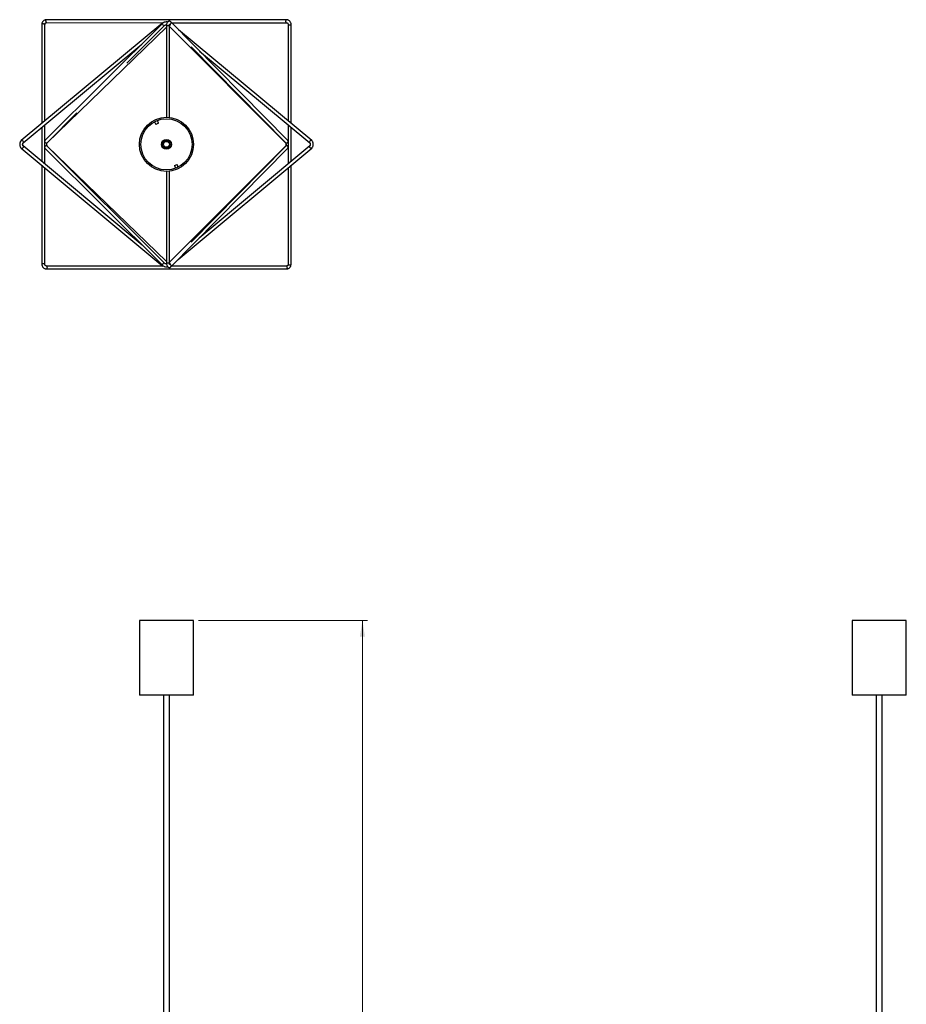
# Model space of a CAD drawing. Header units: millimetres. Extents: x 609 to 817, y 249 to 649.
# Tile 2 of 2: x 617 to 798, y 449 to 649. Entities that reach past the tile are written whole.
import ezdxf

# ---------------------------------------------------------------- set-up
doc = ezdxf.new("R2010")
doc.units = ezdxf.units.MM
doc.styles.add('SLDTEXTSTYLE0', font='TXT', dxfattribs={"width": 0.75})
doc.dimstyles.new('SLDDIMSTYLE0', dxfattribs={"dimtxt": 3.5, "dimasz": 3.302, "dimexe": 0, "dimexo": 0.0625, "dimgap": 0.875, "dimtad": 1, "dimdec": 0, "dimlfac": 5, "dimrnd": 1e-09, "dimzin": 12, "dimdsep": 46, "dimtxsty": 'SLDTEXTSTYLE0', "dimsah": 1, "dimcen": 0.09, "dimadec": 0, "dimazin": 3, "dimtfac": 1, "dimtdec": 0, "dimtofl": 0, "dimtmove": 0, "dimatfit": 3, "dimfxl": 0, "dimfrac": 2, "dimtolj": 1, "dimtzin": 12, "dimarcsym": 0})

# ---------------------------------------------------------------- blocks, each defined once
blk = doc.blocks.new('_D')
at = {"color": 7, "linetype": 'Continuous', "lineweight": 0}
for p, q in [((653.68, 526.97), (688.01, 526.97)), ((687.01, 267.04), (687.01, 526.97)), ((672.5, 267.04), (688.01, 267.04))]:
    blk.add_line(p, q, dxfattribs=at)
at = {"color": 7, "linetype": 'Continuous', "lineweight": 18}
for points in [[(687.01, 526.97), (686.5, 523.67), (687.52, 523.67)], [(687.01, 267.04), (687.52, 270.35), (686.5, 270.35)]]:
    blk.add_solid(points, dxfattribs=at)
at = {"color": 7, "linetype": 'Continuous', "lineweight": 18, "insert": (682.5, 399.8), "char_height": 3.5, "attachment_point": 1, "rotation": 90, "style": 'SLDTEXTSTYLE0'}
blk.add_mtext('1300', dxfattribs=at)

msp = doc.modelspace()

# ---------------------------------------------------------------- linework, layer by layer
at = {"color": 7, "linetype": 'Continuous', "lineweight": 25}
for p, q in [((646.4453, 648.4814), (617.6604, 624.5139)), ((622.7868, 648.4885), (646.5426, 648.4814)), ((671.5697, 649.074), (622.791, 649.0885)), ((647.3789, 648.5661), (647.3577, 648.5455)), ((671.8336, 624.4998), (648.0927, 648.6213)), ((648.2309, 648.4809), (671.5664, 648.474)), ((621.841, 648.135), (621.8463, 627.9993)), ((622.4461, 628.4988), (622.441, 648.1405)), ((646.4361, 648.3996), (622.4913, 624.5074)), ((622.9293, 624.0796), (647.1809, 647.5397)), ((639.1464, 640.2783), (646.8599, 647.9748)), ((647.1809, 647.8683), (647.1809, 629.2468)), ((647.7809, 629.214), (647.7809, 647.8683)), ((647.7809, 647.6957), (671.3934, 624.0829)), ((676.7013, 624.5139), (649.6559, 647.033)), ((618.0443, 624.0529), (642.1583, 644.1312)), ((652.2013, 643.5915), (671.406, 624.0789)), ((653.9133, 642.7074), (676.3174, 624.0529)), ((622.9151, 624.0826), (628.9687, 630.123)), ((645.5675, 628.065), (645.325, 628.6043)), ((621.8465, 627.2187), (621.8483, 620.2702)), ((622.4484, 619.7701), (622.4463, 627.7182)), ((644.7778, 628.3582), (645.0203, 627.8189)), ((645.5675, 628.065), (645.0203, 627.8189)), ((671.9086, 627.7238), (671.9089, 619.7665)), ((672.5089, 620.2665), (672.5087, 627.2242)), ((622.4913, 624.5074), (622.4472, 624.4533)), ((671.9088, 624.3999), (671.8336, 624.4998)), ((617.6601, 622.9794), (646.4129, 599.0181)), ((642.2658, 603.2552), (618.0442, 623.4404)), ((618.0506, 623.4347), (618.0442, 623.4404)), ((618.0502, 624.058), (618.0443, 624.0529)), ((622.4475, 623.0464), (622.4913, 622.9862)), ((622.4913, 622.9862), (646.4361, 599.0941)), ((646.8599, 599.5188), (622.9151, 623.411)), ((622.9208, 624.0718), (622.9293, 624.0796)), ((647.1809, 599.9541), (622.9315, 623.4119)), ((647.4971, 623.0437), (647.5911, 622.8348)), ((671.3934, 623.4107), (647.7809, 599.7979)), ((648.0926, 598.8753), (671.8336, 622.9938)), ((649.5317, 600.3372), (676.7016, 622.9794)), ((671.406, 623.4147), (652.176, 603.879)), ((676.3175, 623.4404), (653.8102, 604.6838)), ((671.8336, 622.9938), (671.9088, 623.087)), ((676.311, 624.0585), (676.3174, 624.0529)), ((676.3116, 623.4352), (676.3175, 623.4404)), ((621.8485, 619.489), (621.8537, 599.3611)), ((622.4537, 599.3582), (622.4486, 618.9889)), ((648.7942, 619.4286), (649.3414, 619.6747)), ((648.7942, 619.4286), (649.0368, 618.8893)), ((649.584, 619.1354), (649.3414, 619.6747)), ((647.1809, 618.2468), (647.1809, 599.6283)), ((647.7809, 599.6283), (647.7809, 618.2796)), ((646.547, 599.0181), (622.7952, 599.0198)), ((647.8495, 599.3073), (647.8493, 599.3074)), ((647.8678, 599.2866), (647.89, 599.2681)), ((671.574, 599.0163), (648.2331, 599.018)), ((622.7921, 598.4198), (671.5709, 598.4163)), ((641.6809, 526.9726), (641.6809, 511.7726)), ((649.437, 526.9726), (641.6809, 526.9726)), ((652.6809, 526.9726), (649.437, 526.9726)), ((652.6809, 511.7726), (652.6809, 526.9726)), ((786.5397, 526.9726), (786.5397, 511.7726)), ((787.0237, 526.9726), (786.5397, 526.9726)), ((797.5397, 526.9726), (787.0237, 526.9726)), ((797.5397, 511.7726), (797.5397, 526.9726)), ((649.437, 511.7726), (641.6809, 511.7726)), ((646.5809, 511.7726), (646.5809, 339.7216)), ((647.7809, 339.7216), (647.7809, 511.7726)), ((652.6809, 511.7726), (649.437, 511.7726)), ((787.0237, 511.7726), (786.5397, 511.7726)), ((797.5397, 511.7726), (787.0237, 511.7726)), ((791.4397, 511.7726), (791.4397, 339.7216)), ((792.6397, 339.7216), (792.6397, 511.7726))]:
    msp.add_line(p, q, dxfattribs=at)
at = {"color": 8, "linetype": 'Continuous', "lineweight": 25}
for p, q in [((647.7809, 647.8683), (647.1809, 647.8683)), ((622.922, 623.4205), (622.9315, 623.4119)), ((647.427, 623.1996), (647.4971, 623.0437)), ((647.7809, 599.6283), (647.1809, 599.6283))]:
    msp.add_line(p, q, dxfattribs=at)
at = {"color": 7, "linetype": 'Continuous', "lineweight": 25, "flags": 128}
for points in [[(647.3962, 648.5828), (647.3762, 648.5603), (647.3632, 648.5411)], [(671.9079, 648.1355), (671.9079, 647.7628), (671.9079, 647.4008), (671.9079, 647.0495), (671.9079, 646.709), (671.908, 645.7088), (671.908, 644.9057), (671.908, 644.1876), (671.908, 643.4437), (671.9081, 642.8207), (671.9081, 642.2796), (671.9082, 639.2927), (671.9084, 633.8419), (671.9086, 628.5046)], [(672.5086, 628.005), (672.5084, 634.4018), (672.5083, 636.2452), (672.5082, 638.0886), (672.5082, 639.8544), (672.5081, 640.4716), (672.5081, 641.0651), (672.5081, 641.7603), (672.5081, 642.6491), (672.508, 643.874), (672.508, 645.3409), (672.5079, 645.7649), (672.5079, 646.2055), (672.5079, 646.6625), (672.5079, 647.136), (672.5079, 647.626), (672.5079, 648.1325)]]:
    msp.add_lwpolyline(points, dxfattribs=at)
at = {"color": 8, "linetype": 'Continuous', "lineweight": 25, "flags": 128}
for points in [[(671.5666, 648.474), (671.5664, 648.474), (671.5239, 648.4968), (671.4881, 648.5618), (671.4645, 648.6592), (671.4567, 648.774), (671.4658, 648.8888), (671.4904, 648.9861), (671.5269, 649.0511), (671.5697, 649.074), (671.5698, 649.074)], [(646.6328, 647.922), (646.5293, 647.9686), (646.4438, 648.0485), (646.3894, 648.1496), (646.3744, 648.2563), (646.401, 648.3526), (646.4371, 648.4006)], [(647.9603, 648.1761), (648.0031, 648.2025), (648.0864, 648.2848)], [(671.9079, 648.1354), (671.9307, 648.0929), (671.9958, 648.0565), (672.0931, 648.0319), (672.2079, 648.0229), (672.3227, 648.0307), (672.42, 648.0544), (672.485, 648.0901), (672.5079, 648.1325)], [(617.6602, 624.5138), (617.6862, 624.5314), (617.772, 624.5518), (617.8699, 624.5314), (617.9653, 624.4732), (618.0434, 624.3861), (618.0924, 624.2834)], [(622.442, 624.4278), (622.4563, 624.4604), (622.4913, 624.5074)], [(676.7015, 624.5138), (676.6755, 624.5314), (676.5898, 624.5518), (676.4918, 624.5314), (676.3965, 624.4732), (676.3184, 624.3861), (676.2693, 624.2834)], [(617.6599, 622.9796), (617.6859, 622.962), (617.7717, 622.9415), (617.8697, 622.9619), (617.965, 623.0201), (618.0432, 623.1071), (618.0922, 623.2098)], [(622.4424, 623.0647), (622.4563, 623.0332), (622.4913, 622.9862)], [(676.7018, 622.9795), (676.6758, 622.962), (676.59, 622.9415), (676.492, 622.9619), (676.3967, 623.0201), (676.3186, 623.1071), (676.2695, 623.2098)], [(622.4537, 599.3584), (622.4311, 599.4006), (622.3662, 599.437), (622.269, 599.4617), (622.1542, 599.4708), (622.0394, 599.4629), (621.942, 599.4394), (621.8768, 599.4037), (621.8537, 599.3613), (621.8537, 599.3611)], [(622.795, 599.0198), (622.795, 599.0198), (622.8376, 598.9971), (622.8734, 598.9323), (622.8971, 598.835), (622.9051, 598.7203), (622.8961, 598.6054), (622.8715, 598.508), (622.835, 598.4428), (622.7923, 598.4198), (622.7919, 598.4198)], [(646.6329, 599.5717), (646.5293, 599.525), (646.4439, 599.4451), (646.3895, 599.344), (646.3744, 599.2373), (646.401, 599.141), (646.4372, 599.0929)], [(647.9601, 599.3207), (648.0031, 599.2942), (648.0863, 599.2118)], [(671.5741, 599.0163), (671.6164, 598.9937), (671.6522, 598.9288), (671.6759, 598.8316), (671.6839, 598.7168), (671.6749, 598.602), (671.6503, 598.5045), (671.6138, 598.4394), (671.5711, 598.4163), (671.5708, 598.4163)], [(671.9097, 599.3692), (671.9097, 599.3676), (671.9326, 599.3258), (671.9976, 599.2884), (672.0948, 599.2612), (672.2095, 599.2482), (672.3242, 599.2515), (672.4214, 599.2706), (672.4863, 599.3025), (672.509, 599.3407)]]:
    msp.add_lwpolyline(points, dxfattribs=at)
at = {"color": 7, "linetype": 'Continuous', "lineweight": 25}
for radius in [5.5, 5.2, 1, 0.771, 0.6]:
    msp.add_circle((647.1809, 623.7468), radius, dxfattribs=at)
at = {"color": 8, "linetype": 'Continuous', "lineweight": 25}
for centre, radius, start, end in [((647.8954, 648.4567), 0.2569, 318.004494, 39.878291), ((646.7011, 648.143), 0.2313, 252.831437, 312.577121), ((671.6364, 624.3352), 0.2569, 318.006919, 39.845423), ((617.8965, 624.2035), 0.2116, 316.592948, 22.197134), ((617.8961, 623.2899), 0.2118, 337.799843, 43.164603), ((622.7808, 624.3729), 0.3554, 199.451435, 254.881755), ((622.7808, 623.1207), 0.3554, 105.119438, 160.455261), ((622.7564, 624.2504), 0.2309, 252.798528, 313.417829), ((622.7564, 623.2432), 0.2309, 46.582233, 107.201647), ((671.5794, 624.3072), 0.2867, 232.776369, 329.865617), ((671.5794, 623.1865), 0.2866, 30.13327, 127.221506), ((671.6363, 623.1585), 0.2569, 320.15105, 41.991141), ((676.4655, 624.2034), 0.2118, 157.81996, 223.187492), ((676.4654, 623.2898), 0.2116, 136.61585, 202.217926), ((646.7011, 599.3506), 0.2313, 47.423232, 107.168726), ((647.8954, 599.0399), 0.2569, 320.110239, 41.994151)]:
    msp.add_arc(centre, radius, start, end, dxfattribs=at)
at = {"color": 7, "linetype": 'Continuous', "lineweight": 25}
for start_param, end_param in [(4.19603039, 4.7007313), (4.7007313, 5.31768013)]:
    msp.add_ellipse((647.7385, 648.1624), major_axis=(0.2122, 0.2121), ratio=0.80902227, start_param=start_param, end_param=end_param, dxfattribs=at)
for points, knots in [([(622.8073, 649.0882), (622.7476, 649.0864), (622.6268, 649.0828), (622.4451, 649.0273), (622.2737, 648.9364), (622.1215, 648.8118), (621.9962, 648.6601), (621.9044, 648.4889), (621.8475, 648.3067), (621.8433, 648.1851), (621.8412, 648.1247)], [0, 0, 0, 0, 0.12274991, 0.24843569, 0.37396278, 0.49946835, 0.6249705, 0.75046876, 0.87611312, 1, 1, 1, 1]), ([(622.4411, 648.1357), (622.4416, 648.1588), (622.4425, 648.2038), (622.4628, 648.2708), (622.4954, 648.3326), (622.5401, 648.3875), (622.5945, 648.4326), (622.6559, 648.4657), (622.7231, 648.4868), (622.7686, 648.4878), (622.7921, 648.4884)], [0, 0, 0, 0, 0.12889629, 0.25223464, 0.37539765, 0.49853249, 0.62163894, 0.7447346, 0.86795415, 1, 1, 1, 1]), ([(647.414, 648.6055), (647.3648, 648.6158), (647.2063, 648.6487), (646.9453, 648.6295), (646.7079, 648.5694), (646.544, 648.4917), (646.4743, 648.4323), (646.437, 648.4005)], [0, 0, 0, 0, 0.137877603, 0.444382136, 0.681088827, 0.829460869, 1, 1, 1, 1]), ([(648.0927, 648.6213), (648.0599, 648.6505), (647.9887, 648.7139), (647.8465, 648.7691), (647.685, 648.7719), (647.5363, 648.7166), (647.4141, 648.6181), (647.3158, 648.4829), (647.2395, 648.3054), (647.1899, 648.0938), (647.1838, 647.9412), (647.1809, 647.8683)], [0, 0, 0, 0, 0.0890763, 0.19329811, 0.29687457, 0.40164491, 0.5029564, 0.61275981, 0.73903034, 0.87542171, 1, 1, 1, 1]), ([(671.5666, 648.474), (671.5861, 648.473), (671.6265, 648.4708), (671.6886, 648.4518), (671.7499, 648.4196), (671.8058, 648.3742), (671.8517, 648.3187), (671.8844, 648.2576), (671.9041, 648.1954), (671.9066, 648.1549), (671.9079, 648.1354)], [0, 0, 0, 0, 0.11489032, 0.23799366, 0.3672582, 0.49984858, 0.63245965, 0.76178471, 0.88498413, 1, 1, 1, 1]), ([(672.5079, 648.1324), (672.5049, 648.1864), (672.4987, 648.2982), (672.4454, 648.4701), (672.3561, 648.6395), (672.2301, 648.7936), (672.0764, 648.9202), (671.9073, 649.0102), (671.7356, 649.0641), (671.6237, 649.0708), (671.5698, 649.074)], [0, 0, 0, 0, 0.114962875, 0.238121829, 0.367421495, 0.500023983, 0.632623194, 0.761913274, 0.885057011, 1, 1, 1, 1]), ([(622.1826, 648.2478), (622.1939, 648.2472), (622.2396, 648.2446), (622.3141, 648.2325), (622.3877, 648.2064), (622.4338, 648.1744), (622.4374, 648.1512), (622.439, 648.1404)], [0, 0, 0, 0, 0.08031237, 0.32550747, 0.56105805, 0.79660082, 1, 1, 1, 1]), ([(646.8589, 647.9739), (646.8723, 647.983), (646.8923, 647.9966), (646.9561, 648.0157), (647.0288, 648.0292), (647.0947, 648.0383), (647.1408, 648.0363), (647.1417, 648.0362)], [0, 0, 0, 0, 0.34825508, 0.51794665, 0.68296099, 0.99406067, 1, 1, 1, 1]), ([(647.7809, 647.8683), (647.7815, 647.8941), (647.7831, 647.9651), (647.7997, 648.0674), (647.8255, 648.1503), (647.8494, 648.1948), (647.8526, 648.1982), (647.8541, 648.1998)], [0, 0, 0, 0, 0.15575583, 0.42878206, 0.65080366, 0.84038424, 1, 1, 1, 1]), ([(617.6604, 624.5139), (617.6287, 624.4842), (617.5497, 624.41), (617.4541, 624.2524), (617.3805, 624.0441), (617.3474, 623.8097), (617.3578, 623.5673), (617.4144, 623.3345), (617.5114, 623.1284), (617.6119, 623.0277), (617.6601, 622.9794)], [0, 0, 0, 0, 0.08189646, 0.20452877, 0.33337595, 0.46545084, 0.59820184, 0.73299409, 0.87183682, 1, 1, 1, 1]), ([(676.7016, 622.9794), (676.7332, 623.0092), (676.8122, 623.0834), (676.9078, 623.2411), (676.9813, 623.4495), (677.0143, 623.6838), (677.0038, 623.9263), (676.9472, 624.159), (676.8501, 624.365), (676.7496, 624.4657), (676.7013, 624.5139)], [0, 0, 0, 0, 0.08189311, 0.204531, 0.33338178, 0.46545672, 0.59820799, 0.73300144, 0.871847, 1, 1, 1, 1]), ([(618.0442, 623.4404), (618.0409, 623.4433), (618.0329, 623.4505), (618.0042, 623.4926), (617.9741, 623.5699), (617.9538, 623.6736), (617.9512, 623.7927), (617.9688, 623.9046), (617.9985, 623.989), (618.03, 624.0398), (618.0397, 624.0486), (618.0443, 624.0529)], [0, 0, 0, 0, 0.0774102, 0.18725192, 0.29847029, 0.4188514, 0.54813939, 0.68068791, 0.79522702, 0.90139611, 1, 1, 1, 1]), ([(622.9144, 623.4121), (622.9144, 623.412), (622.9145, 623.4118), (622.8971, 623.4405), (622.8748, 623.5009), (622.8531, 623.5964), (622.8419, 623.7217), (622.8472, 623.8549), (622.8676, 623.9683), (622.8921, 624.0429), (622.9134, 624.0806), (622.9139, 624.0809), (622.914, 624.0809)], [0, 0, 0, 0, 0.05107798, 0.13606271, 0.23098007, 0.34312945, 0.47199484, 0.61109386, 0.73625094, 0.84483145, 0.93666337, 1, 1, 1, 1]), ([(622.9308, 623.413), (622.9309, 623.4128), (622.931, 623.4125), (622.9133, 623.4408), (622.8905, 623.5009), (622.8683, 623.5958), (622.8565, 623.7202), (622.8614, 623.8524), (622.8816, 623.9653), (622.9061, 624.0398), (622.9278, 624.0778), (622.9281, 624.0778), (622.9282, 624.0778)], [0, 0, 0, 0, 0.05119897, 0.13699087, 0.23198952, 0.34376581, 0.47197972, 0.61031141, 0.73491038, 0.84329638, 0.93543095, 1, 1, 1, 1]), ([(671.3942, 624.0818), (671.3941, 624.0819), (671.394, 624.0823), (671.4114, 624.0535), (671.4336, 623.9933), (671.4552, 623.8978), (671.4665, 623.7724), (671.4613, 623.6391), (671.4409, 623.5254), (671.4165, 623.4506), (671.3951, 623.4127), (671.3947, 623.4125), (671.3945, 623.4124)], [0, 0, 0, 0, 0.051444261, 0.13620891, 0.230972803, 0.34302, 0.471833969, 0.61092952, 0.736142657, 0.844752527, 0.936517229, 1, 1, 1, 1]), ([(671.4069, 624.0778), (671.4075, 624.0771), (671.409, 624.0756), (671.4287, 624.0424), (671.4522, 623.9773), (671.4733, 623.878), (671.4826, 623.7515), (671.4745, 623.6214), (671.452, 623.5145), (671.4267, 623.4465), (671.408, 623.4168), (671.407, 623.4159), (671.4067, 623.4156)], [0, 0, 0, 0, 0.0640023, 0.15158626, 0.24917499, 0.36334355, 0.49293089, 0.63112249, 0.75283434, 0.85819456, 0.94908481, 1, 1, 1, 1]), ([(676.3174, 624.0529), (676.3207, 624.0499), (676.3287, 624.0427), (676.3575, 624.0007), (676.3876, 623.9234), (676.4079, 623.8197), (676.4105, 623.7006), (676.393, 623.5887), (676.3633, 623.5043), (676.3318, 623.4534), (676.3221, 623.4446), (676.3175, 623.4404)], [0, 0, 0, 0, 0.07741276, 0.18725989, 0.29847379, 0.41884821, 0.54813183, 0.68068018, 0.79522503, 0.90139645, 1, 1, 1, 1]), ([(671.909, 618.9855), (671.9091, 616.5637), (671.9092, 613.5362), (671.9093, 609.9129), (671.9094, 608.1674), (671.9094, 606.8447), (671.9095, 605.8876), (671.9095, 605.1946), (671.9095, 604.3556), (671.9096, 603.4173), (671.9096, 602.3912), (671.9097, 601.5393), (671.9097, 600.8567), (671.9097, 600.3756), (671.9097, 599.8778), (671.9097, 599.5405), (671.9097, 599.3693)], [0, 0, 0, 0, 0.370343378, 0.462960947, 0.554092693, 0.637267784, 0.665217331, 0.700465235, 0.743251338, 0.793547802, 0.843994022, 0.900201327, 0.923861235, 0.948405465, 0.973800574, 1, 1, 1, 1]), ([(672.509, 599.3407), (672.5093, 599.57), (672.5098, 600.01), (672.5096, 600.6485), (672.5096, 601.2444), (672.5096, 601.8046), (672.5096, 602.3288), (672.5096, 602.8171), (672.5096, 603.3755), (672.5095, 603.9755), (672.5095, 604.6045), (672.5095, 605.9848), (672.5094, 608.9778), (672.5092, 613.7502), (672.509, 617.5263), (672.509, 619.4854)], [0, 0, 0, 0, 0.0341371, 0.06548896, 0.09505309, 0.12285505, 0.14887477, 0.17310737, 0.19554857, 0.23202563, 0.26244856, 0.28921431, 0.43760878, 0.7082089, 1, 1, 1, 1]), ([(621.8537, 599.3612), (621.8567, 599.3072), (621.8629, 599.1954), (621.9163, 599.0235), (622.0056, 598.8541), (622.1317, 598.7), (622.2853, 598.5734), (622.4545, 598.4835), (622.6262, 598.4296), (622.738, 598.423), (622.792, 598.4198)], [0, 0, 0, 0, 0.11496055, 0.23811785, 0.36741659, 0.50001891, 0.63261864, 0.76190983, 0.88505512, 1, 1, 1, 1]), ([(622.795, 599.0198), (622.7755, 599.0208), (622.7351, 599.0229), (622.673, 599.042), (622.6117, 599.0741), (622.5559, 599.1195), (622.5099, 599.175), (622.4772, 599.2361), (622.4575, 599.2983), (622.4549, 599.3388), (622.4537, 599.3584)], [0, 0, 0, 0, 0.11488426, 0.23798306, 0.36724485, 0.49983442, 0.63244662, 0.76177459, 0.88497845, 1, 1, 1, 1]), ([(646.437, 599.0931), (646.4954, 599.0468), (646.5999, 598.9638), (646.8443, 598.8831), (647.1233, 598.844), (647.3287, 598.8725), (647.422, 598.8854)], [0, 0, 0, 0, 0.24819932, 0.44453094, 0.74758752, 1, 1, 1, 1]), ([(647.1928, 599.4597), (647.1748, 599.4586), (647.1113, 599.4549), (647.0286, 599.4641), (646.9561, 599.4781), (646.8923, 599.497), (646.8723, 599.5106), (646.8589, 599.5197)], [0, 0, 0, 0, 0.11034291, 0.38889093, 0.53658495, 0.68843523, 1, 1, 1, 1]), ([(647.1809, 599.6283), (647.1818, 599.5868), (647.1847, 599.4667), (647.2166, 599.2705), (647.2868, 599.0668), (647.3876, 598.9062), (647.5146, 598.7925), (647.6641, 598.729), (647.8258, 598.7237), (647.9777, 598.7748), (648.0547, 598.8422), (648.0926, 598.8753)], [0, 0, 0, 0, 0.07112165, 0.20580945, 0.34559083, 0.47453456, 0.58509964, 0.68936596, 0.79294118, 0.89812589, 1, 1, 1, 1]), ([(647.8523, 599.2987), (647.8525, 599.2985), (647.8529, 599.2979), (647.8338, 599.3284), (647.8105, 599.3904), (647.7885, 599.4875), (647.7812, 599.5738), (647.7809, 599.6228), (647.7809, 599.6283)], [0, 0, 0, 0, 0.11166988, 0.28700783, 0.4792181, 0.70404795, 0.96669086, 1, 1, 1, 1]), ([(647.9967, 599.3544), (647.9953, 599.3621), (647.9883, 599.4005), (647.9464, 599.4671), (647.8757, 599.5372), (647.8161, 599.5776), (647.7844, 599.5843), (647.7833, 599.5846)], [0, 0, 0, 0, 0.077085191, 0.380904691, 0.684737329, 0.988604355, 1, 1, 1, 1]), ([(671.5708, 598.4163), (671.6296, 598.4199), (671.7475, 598.427), (671.9227, 598.4849), (672.0858, 598.5744), (672.2313, 598.6946), (672.3504, 598.84), (672.471, 599.054), (672.494, 599.2271), (672.509, 599.3407)], [0, 0, 0, 0, 0.12651921, 0.25350271, 0.37998722, 0.50484702, 0.63186003, 0.75855572, 1, 1, 1, 1]), ([(671.9097, 599.3693), (671.905, 599.3223), (671.898, 599.2533), (671.8524, 599.1706), (671.8102, 599.1179), (671.7586, 599.0747), (671.7001, 599.0419), (671.6373, 599.0206), (671.595, 599.0178), (671.5739, 599.0163)], [0, 0, 0, 0, 0.266882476, 0.391771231, 0.510783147, 0.631981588, 0.754598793, 0.87758233, 1, 1, 1, 1])]:
    msp.add_open_spline(points, degree=3, knots=knots, dxfattribs=at)
at = {"color": 8, "linetype": 'Continuous', "lineweight": 25}
for points, knots in [([(622.6782, 648.8142), (622.6779, 648.8041), (622.6768, 648.764), (622.681, 648.69), (622.6975, 648.6022), (622.725, 648.5333), (622.7563, 648.493), (622.7779, 648.4922), (622.7869, 648.4919)], [0, 0, 0, 0, 0.06133444, 0.24348734, 0.44701641, 0.65054107, 0.85406457, 1, 1, 1, 1]), ([(622.6782, 648.8142), (622.6787, 648.8247), (622.6798, 648.8451), (622.6851, 648.8976), (622.6961, 648.9555), (622.7181, 649.021), (622.7459, 649.0673), (622.7734, 649.0916), (622.7883, 649.0865), (622.7909, 649.0857)], [0, 0, 0, 0, 0.07124234, 0.1384805, 0.36548299, 0.4987478, 0.72574824, 0.95275034, 1, 1, 1, 1]), ([(622.1826, 648.2478), (622.171, 648.2481), (622.1368, 648.2491), (622.0685, 648.246), (621.9805, 648.2326), (621.9001, 648.2053), (621.8489, 648.1706), (621.8446, 648.146), (621.8427, 648.1349)], [0, 0, 0, 0, 0.06847949, 0.20183137, 0.39904121, 0.61181116, 0.8245812, 1, 1, 1, 1])]:
    msp.add_open_spline(points, degree=3, knots=knots, dxfattribs=at)

# ---------------------------------------------------------------- dimensions: what is measured, and where the dimension line sits
at = {"color": 7, "linetype": 'Continuous', "lineweight": 18}
dim = msp.add_linear_dim(base=(687.0085, 526.9726), p1=(671.4972, 267.0447), p2=(652.6809, 526.9726), angle=90, dimstyle='SLDDIMSTYLE0', dxfattribs=at)
dim.commit()
dim.dimension.update_dxf_attribs({"geometry": '_D', "text_midpoint": (687.0085, 404.9719), "dimtype": 160})

doc.saveas('drawing.dxf')
